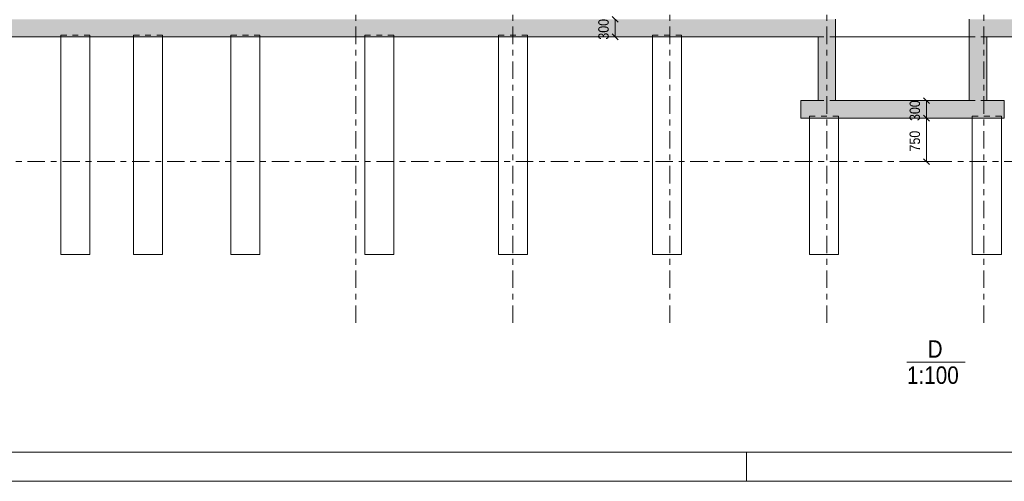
# Model space of a CAD drawing. Header units: millimetres. Extents: x -914 to -73, y -1403 to -809.
# Tile 8 of 79: x -828 to -659, y -1403 to -1324. Entities that reach past the tile are written whole.
import ezdxf

# ---------------------------------------------------------------- set-up
doc = ezdxf.new("R2010")
doc.units = ezdxf.units.MM
for name, pattern in [('XKITLINE00', [0]), ('XKITLINE01', [4, 1, -1, 1, -1]), ('XKITLINE03', [6, 3, -1, 1, -1])]:
    doc.linetypes.add(name, pattern=pattern)
for name, color, linetype, lineweight in [('Offset', 4, 'Continuous', 0), ('Onderdeel', 2, 'Continuous', 0), ('Overige objecten', 7, 'Continuous', 0), ('Stramien', 4, 'Continuous', 0), ('Tekening kader', 3, 'Continuous', 0)]:
    doc.layers.add(name, color=color, linetype=linetype, lineweight=lineweight)
doc.styles.add('ARIAL', font='arial.ttf')

msp = doc.modelspace()

# ---------------------------------------------------------------- hatches: boundary and pattern name
at = {"layer": 'Onderdeel'}
for points in [[(-688.31, -1326.45), (-851.81, -1326.45), (-851.81, -1323.45), (-688.31, -1323.45)], [(-690.82, -1337.45), (-690.82, -1326.45), (-688.31, -1326.45), (-688.31, -1323.45), (-687.82, -1323.45), (-687.82, -1337.45)], [(-664.82, -1323.45), (-663.31, -1323.45), (-663.31, -1326.45), (-661.82, -1326.45), (-661.82, -1337.45), (-664.82, -1337.45)], [(-462.81, -1326.45), (-663.31, -1326.45), (-663.31, -1323.45), (-462.81, -1323.45)], [(-658.82, -1340.45), (-693.82, -1340.45), (-693.82, -1337.45), (-658.82, -1337.45)]]:
    msp.add_hatch(color=256, dxfattribs=at).paths.add_polyline_path(points, flags=17)

# ---------------------------------------------------------------- linework, layer by layer
at = {"layer": 'Offset', "linetype": 'XKITLINE00', "lineweight": 0}
for p, q in [((-726.24, -1322.94), (-725.22, -1323.96)), ((-725.73, -1326.45), (-725.73, -1323.45)), ((-726.24, -1325.94), (-725.22, -1326.96)), ((-726.48, -1326.45), (-727.74, -1326.45)), ((-673.65, -1337.45), (-670.75, -1337.45)), ((-672.7, -1336.94), (-671.68, -1337.96)), ((-672.19, -1340.45), (-672.19, -1337.45)), ((-673.65, -1340.45), (-670.75, -1340.45)), ((-673.65, -1340.45), (-670.75, -1340.45)), ((-672.7, -1339.94), (-671.68, -1340.96)), ((-672.7, -1339.94), (-671.68, -1340.96)), ((-672.19, -1347.95), (-672.19, -1340.45)), ((-674.35, -1347.95), (-670.39, -1347.95)), ((-672.7, -1347.44), (-671.68, -1348.46))]:
    msp.add_line(p, q, dxfattribs=at)
at = {"layer": 'Offset'}
for p in [(-725.73, -1326.45), (-672.19, -1337.45), (-672.19, -1340.45), (-672.19, -1340.45), (-672.19, -1347.95)]:
    msp.add_point(p, dxfattribs=at)
at = {"layer": 'Onderdeel', "linetype": 'XKITLINE01', "lineweight": 0}
for p, q in [((-687.82, -1323.45), (-687.82, -1337.45)), ((-664.82, -1337.45), (-664.82, -1323.45)), ((-816.07, -1326.15), (-821.07, -1326.15)), ((-821.07, -1326.15), (-821.07, -1326.45)), ((-816.07, -1326.45), (-816.07, -1326.15)), ((-803.57, -1326.15), (-808.57, -1326.15)), ((-808.57, -1326.15), (-808.57, -1326.45)), ((-803.57, -1326.45), (-803.57, -1326.15)), ((-786.82, -1326.15), (-791.82, -1326.15)), ((-791.82, -1326.15), (-791.82, -1326.45)), ((-786.82, -1326.45), (-786.82, -1326.15)), ((-763.81, -1326.15), (-768.81, -1326.15)), ((-768.81, -1326.15), (-768.81, -1326.45)), ((-763.81, -1326.45), (-763.81, -1326.15)), ((-740.81, -1326.15), (-745.81, -1326.15)), ((-745.81, -1326.15), (-745.81, -1326.45)), ((-740.81, -1326.45), (-740.81, -1326.15)), ((-714.32, -1326.15), (-719.32, -1326.15)), ((-719.32, -1326.15), (-719.32, -1326.45)), ((-714.32, -1326.45), (-714.32, -1326.15)), ((-661.82, -1326.45), (-690.82, -1326.45)), ((-690.82, -1326.45), (-687.82, -1326.45)), ((-687.82, -1326.45), (-664.82, -1326.45)), ((-664.82, -1326.45), (-661.82, -1326.45)), ((-690.82, -1337.45), (-661.82, -1337.45)), ((-687.82, -1337.45), (-690.82, -1337.45)), ((-687.82, -1337.45), (-664.82, -1337.45)), ((-664.82, -1337.45), (-661.82, -1337.45)), ((-687.31, -1340.15), (-692.31, -1340.15)), ((-692.31, -1340.15), (-692.31, -1340.45)), ((-687.31, -1340.45), (-687.31, -1340.15)), ((-659.31, -1340.15), (-664.31, -1340.15)), ((-664.31, -1340.15), (-664.31, -1340.45)), ((-659.31, -1340.45), (-659.31, -1340.15))]:
    msp.add_line(p, q, dxfattribs=at)
at = {"layer": 'Onderdeel', "linetype": 'XKITLINE00', "lineweight": 0}
for p, q in [((-687.82, -1337.45), (-687.82, -1323.45)), ((-664.82, -1337.45), (-664.82, -1323.45)), ((-690.82, -1326.45), (-851.81, -1326.45)), ((-821.07, -1363.95), (-821.07, -1326.45)), ((-816.07, -1363.95), (-816.07, -1326.45)), ((-808.57, -1363.95), (-808.57, -1326.45)), ((-803.57, -1363.95), (-803.57, -1326.45)), ((-791.82, -1363.95), (-791.82, -1326.45)), ((-786.82, -1363.95), (-786.82, -1326.45)), ((-768.81, -1363.95), (-768.81, -1326.45)), ((-763.81, -1363.95), (-763.81, -1326.45)), ((-745.81, -1363.95), (-745.81, -1326.45)), ((-740.81, -1363.95), (-740.81, -1326.45)), ((-719.32, -1363.95), (-719.32, -1326.45)), ((-714.32, -1363.95), (-714.32, -1326.45)), ((-690.82, -1337.45), (-690.82, -1326.45)), ((-462.81, -1326.45), (-661.82, -1326.45)), ((-661.82, -1326.45), (-661.82, -1337.45)), ((-693.82, -1337.45), (-690.82, -1337.45)), ((-693.82, -1337.45), (-693.82, -1340.45)), ((-687.82, -1337.45), (-664.82, -1337.45)), ((-661.82, -1337.45), (-658.82, -1337.45)), ((-658.82, -1340.45), (-658.82, -1337.45)), ((-693.82, -1340.45), (-658.82, -1340.45)), ((-692.31, -1363.95), (-692.31, -1340.45)), ((-687.31, -1363.95), (-687.31, -1340.45)), ((-664.31, -1363.95), (-664.31, -1340.45)), ((-659.31, -1363.95), (-659.31, -1340.45)), ((-821.07, -1363.95), (-816.07, -1363.95)), ((-808.57, -1363.95), (-803.57, -1363.95)), ((-791.82, -1363.95), (-786.82, -1363.95)), ((-768.81, -1363.95), (-763.81, -1363.95)), ((-745.81, -1363.95), (-740.81, -1363.95)), ((-719.32, -1363.95), (-714.32, -1363.95)), ((-692.31, -1363.95), (-687.31, -1363.95)), ((-664.31, -1363.95), (-659.31, -1363.95))]:
    msp.add_line(p, q, dxfattribs=at)
at = {"layer": 'Overige objecten', "linetype": 'XKITLINE00', "lineweight": 0}
msp.add_line((-675.55, -1382.45), (-665.54, -1382.45), dxfattribs=at)
at = {"layer": 'Stramien', "linetype": 'XKITLINE03', "lineweight": 0}
for p, q in [((-770.31, -1375.7), (-770.31, -1147.95)), ((-743.31, -1375.7), (-743.31, -1147.95)), ((-716.31, -1375.7), (-716.31, -1147.95)), ((-689.31, -1375.7), (-689.31, -1147.95)), ((-662.31, -1375.7), (-662.31, -1147.95)), ((-880.81, -1347.95), (-445.81, -1347.95))]:
    msp.add_line(p, q, dxfattribs=at)
at = {"layer": 'Tekening kader', "linetype": 'XKITLINE00', "lineweight": 0}
for p, q in [((-909.15, -1397.98), (-78.15, -1397.98)), ((-703.15, -1402.98), (-703.15, -1397.98)), ((-914.15, -1402.98), (-73.15, -1402.98))]:
    msp.add_line(p, q, dxfattribs=at)

# ---------------------------------------------------------------- texts
at = {"layer": 'Offset', "style": 'ARIAL', "width": 0.85}
for s, p in [('300', (-726.84, -1326.95)), ('300', (-673.3, -1340.95)), ('750', (-673.3, -1346.2))]:
    msp.add_text(s, height=1.8, rotation=90.0002, dxfattribs=at).set_placement(p)
at = {"layer": 'Overige objecten', "style": 'ARIAL', "width": 0.85}
for s, p in [('D', (-671.99, -1381.7)), ('1:100', (-675.55, -1386.2))]:
    msp.add_text(s, height=3, dxfattribs=at).set_placement(p)

doc.saveas('drawing.dxf')
